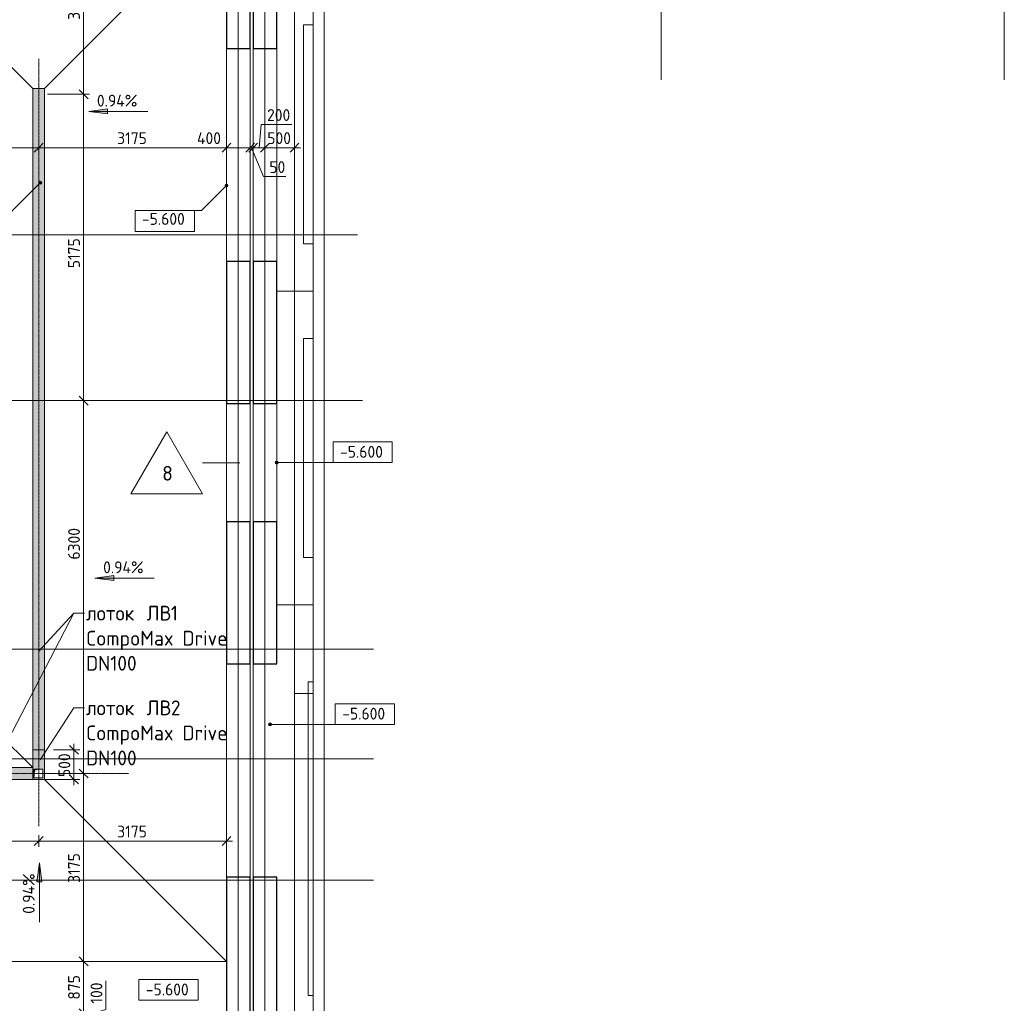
# Model space of a CAD drawing. Header units: millimetres. Extents: x -4558 to 63605, y -10605 to 130388.
# Tile 59 of 66: x 29854 to 46500, y 80867 to 97485. Entities that reach past the tile are written whole.
import ezdxf

# ---------------------------------------------------------------- set-up
doc = ezdxf.new("R2010")
doc.units = ezdxf.units.MM
for name, pattern in [('3_ Штрих_ 1 х 1 мм', [2, 1, -1]), ('4_ Штрихпунктир_ 10 х 2 мм', [14, 10, -2, 0, -2]), ('4_ Штрихпунктир_ 5 х 2 мм', [9, 5, -2, 0, -2])]:
    doc.linetypes.add(name, pattern=pattern)
for name, color, linetype, lineweight in [('A-ANNO-DIMS', 7, 'Continuous', 5), ('A-ANNO-DIMS-100', 7, 'Continuous', 5), ('A-DETL', 7, 'Continuous', 25), ('A-DETL-GENF', 7, 'Continuous', 13), ('A-FLOR', 7, 'Continuous', 13), ('A-FLOR-IDEN', 7, 'Continuous', 5), ('A-GENM', 7, 'Continuous', 13), ('C-PRKG', 7, 'Continuous', 13), ('G-ANNO-DIMS', 7, 'Continuous', 5), ('G-ANNO-TEXT', 7, 'Continuous', 5), ('M-EQPM', 7, 'Continuous', 13), ('S-COLS', 7, 'Continuous', 25), ('S-GRID', 7, 'Continuous', 5)]:
    doc.layers.add(name, color=color, linetype=linetype, lineweight=lineweight)
doc.styles.add('GOST Common_2', font='GOST_Common.ttf', dxfattribs={"height": 200})
doc.styles.add('GOST Common_3', font='GOST_Common.ttf', dxfattribs={"height": 250})
doc.dimstyles.new('2_мм', dxfattribs={"dimscale": 304.8, "dimtxt": 201.142999, "dimasz": 0.492126, "dimexe": 0.328084, "dimexo": 0.492126, "dimgap": 0, "dimtad": 1, "dimdec": 0, "dimdsep": 46, "dimtxsty": 'GOST Common_2', "dimblk1": 'OBLIQUE', "dimblk2": 'OBLIQUE', "dimsah": 1, "dimcen": 0.09, "dimdle": 0.328084, "dimadec": 5, "dimazin": 2, "dimtfac": 1, "dimtdec": 4, "dimtix": 1, "dimtmove": 0, "dimatfit": 3, "dimfxl": 1, "dimtvp": 1, "dimtolj": 1, "dimtzin": 0, "dimarcsym": 2})
doc.dimstyles.new('2_мм_1', dxfattribs={"dimscale": 304.8, "dimtxt": 201.142999, "dimasz": 0.492126, "dimexe": 0.328084, "dimexo": 0.492126, "dimgap": 0, "dimtad": 1, "dimdec": 0, "dimdsep": 46, "dimtxsty": 'GOST Common_2', "dimblk1": 'OBLIQUE', "dimblk2": 'OBLIQUE', "dimsah": 1, "dimcen": 0.09, "dimdle": 0.328084, "dimadec": 5, "dimazin": 2, "dimtfac": 1, "dimtdec": 4, "dimtix": 1, "dimtmove": 1, "dimatfit": 3, "dimfxl": 1, "dimtvp": 1, "dimtolj": 1, "dimtzin": 0, "dimarcsym": 2})

# ---------------------------------------------------------------- blocks, each defined once
blk = doc.blocks.new('АР_Машиноместо - 4900x2400_М__5300х2500_-2211001--01_Подвал_МП_часть А')
at = {"layer": 'C-PRKG'}
for p, q in [((466, 0), (0, 0)), ((450, -800), (450, -4500)), ((450, -800), (616, -800)), ((0, -1200), (0, -4800)), ((450, -4500), (616, -4500)), ((616, -5300), (0, -5300))]:
    blk.add_line(p, q, dxfattribs=at)
blk = doc.blocks.new('АР_Машиноместо - 5300x2500_С-V4--01_Подвал_МП_часть А')
at = {"layer": 'C-PRKG'}
for p, q in [((86, 5300), (0, 5300)), ((0, 0), (0, 5300)), ((86, 0), (0, 0))]:
    blk.add_line(p, q, dxfattribs=at)
blk = doc.blocks.new('АР_Машиноместо - 4900x2400_М__5300х2500_-V5--01_Подвал_МП_часть А')
at = {"layer": 'C-PRKG'}
for p, q in [((616, 0), (0, 0)), ((450, -800), (450, -4500)), ((450, -800), (616, -800)), ((0, -1900), (0, -3900)), ((450, -4500), (616, -4500)), ((616, -5300), (0, -5300))]:
    blk.add_line(p, q, dxfattribs=at)
blk = doc.blocks.new('АР_Лоток - 200х100h_ЛВ1-7189388--01_Подвал_МП_часть А')
at = {"layer": 'M-EQPM', "true_color": 0xdddddd}
blk.add_hatch(color=254, dxfattribs=at).paths.add_polyline_path([(0, -100), (5545, -100), (5545, 100), (0, 100)])
at = {"layer": 'M-EQPM'}
for p, q in [((5545, 100), (0, 100)), ((0, 100), (0, -100)), ((5545, -100), (5545, 100)), ((0, -100), (5545, -100))]:
    blk.add_line(p, q, dxfattribs=at)
blk = doc.blocks.new('АР_Лоток - 200х100h_ЛВ1-7189403--01_Подвал_МП_часть А')
at = {"layer": 'M-EQPM', "true_color": 0xdddddd}
blk.add_hatch(color=254, dxfattribs=at).paths.add_polyline_path([(11175, -100), (11175, 100), (0, 100), (1, -100), (10886, -100)])
at = {"layer": 'M-EQPM'}
blk.add_line((11175, -100), (11175, 100), dxfattribs=at)
blk = doc.blocks.new('АР_Канал вертикальный прямоугольный - ВК-V17--01_Подвал_МП_часть А')
at = {"layer": 'A-DETL-GENF'}
blk.add_hatch(color=256, dxfattribs=at).paths.add_polyline_path([(-75, -75), (-60, 60), (75, 75), (-75, 75)])
at = {"layer": 'A-DETL-GENF', "linetype": '3_ Штрих_ 1 х 1 мм'}
for p, q in [((75, 75), (-75, 75)), ((-75, 75), (-75, -75)), ((75, 75), (-75, 75)), ((-75, 75), (-75, -75)), ((-75, -75), (-60, 60)), ((-75, -75), (-60, 60)), ((-60, 60), (75, 75)), ((-60, 60), (75, 75)), ((75, -75), (75, 75)), ((-75, -75), (75, -75))]:
    blk.add_line(p, q, dxfattribs=at)
at = {"layer": 'M-EQPM'}
for p, q in [((-75, -75), (-75, 75)), ((-75, 75), (75, 75)), ((75, 75), (75, -75)), ((75, -75), (-75, -75))]:
    blk.add_line(p, q, dxfattribs=at)
blk = doc.blocks.new('АР_Лоток - 200х100h-V28--01_Подвал_МП_часть А')
at = {"layer": 'M-EQPM', "true_color": 0x408080, "transparency": 33554560}
h = blk.add_hatch(color=137, dxfattribs=at)
h.paths.add_polyline_path([(500, 70), (500, 100), (0, 100), (0, -100), (500, -100), (500, 58)])
h.paths.add_polyline_path([(475, -65), (475, -80), (325, -80), (325, 70), (475, 70), (475, 63)])
at = {"layer": 'M-EQPM'}
blk.add_line((0, 100), (0, -100), dxfattribs=at)
blk = doc.blocks.new('АР-Заполнение деф_ шва - Д_ш_-4331503--01_Подвал_МП_часть А')
at = {"layer": 'A-GENM'}
for p, q in [((0, 25), (2000, 25)), ((0, -25), (2000, -25))]:
    blk.add_line(p, q, dxfattribs=at)
blk = doc.blocks.new('АР-Заполнение деф_ шва - Д_ш_-4331501--01_Подвал_МП_часть А')
at = {"layer": 'A-GENM'}
for p, q in [((0, 25), (3600, 25)), ((0, -25), (3600, -25))]:
    blk.add_line(p, q, dxfattribs=at)
blk = doc.blocks.new('АР-Заполнение деф_ шва - Д_ш_-V30--01_Подвал_МП_часть А')
at = {"layer": 'A-GENM'}
for p, q in [((0, 25), (3600, 25)), ((0, -25), (3600, -25))]:
    blk.add_line(p, q, dxfattribs=at)
blk = doc.blocks.new('Линия разрыва - М 1_100-2832686--01_Подвал_МП_часть А')
at = {"layer": 'A-DETL-GENF', "lineweight": 5}
for p, q in [((22400, -200), (22493, 171)), ((22507, 171), (22550, 0)), ((-50, 0), (-200, 0)), ((-50, 0), (22350, 0)), ((22350, 0), (22400, -200)), ((22550, 0), (43876, 0)), ((44626, 0), (44950, 0)), ((44950, 0), (45100, 0))]:
    blk.add_line(p, q, dxfattribs=at)
blk = doc.blocks.new('DIMBLOCK110--01_Подвал_МП_часть А')
at = {"layer": 'A-ANNO-DIMS-100', "transparency": 16777216}
for p, q in [((31312, 81244), (31312, 80762)), ((31312, 80762), (30934, 80650)), ((30977, 80700), (30834, 80700)), ((30977, 80600), (30834, 80600)), ((30934, 80600), (30934, 80700)), ((30934, 80700), (30977, 80700)), ((30934, 80600), (30977, 80600))]:
    blk.add_line(p, q, dxfattribs=at)
at = {"layer": 'A-ANNO-DIMS-100', "lineweight": 25, "transparency": 16777216}
for p, q in [((30934, 80700), (30859, 80775)), ((30934, 80600), (30859, 80675)), ((30934, 80700), (31009, 80625)), ((30934, 80600), (31009, 80525))]:
    blk.add_line(p, q, dxfattribs=at)
at = {"layer": 'A-ANNO-DIMS-100', "color": 0, "transparency": 16777216, "insert": (31051, 80862), "char_height": 200, "width": 458.2, "attachment_point": 1, "rotation": 90, "line_spacing_factor": 1.022761, "style": 'GOST Common_2'}
blk.add_mtext('100', dxfattribs=at)
blk = doc.blocks.new('_Oblique')
at = {"color": 0, "linetype": 'ByBlock', "lineweight": -2}
blk.add_line((-0.5, -0.5), (0.5, 0.5), dxfattribs=at)
blk = doc.blocks.new('DIMBLOCK111--01_Подвал_МП_часть А')
at = {"layer": 'A-ANNO-DIMS-100', "transparency": 16777216}
for p, q in [((30977, 81575), (30834, 81575)), ((30934, 80700), (30934, 81575)), ((30934, 81575), (30977, 81575)), ((30977, 80700), (30834, 80700)), ((30934, 80700), (30977, 80700))]:
    blk.add_line(p, q, dxfattribs=at)
at = {"layer": 'A-ANNO-DIMS-100', "lineweight": 25, "transparency": 16777216}
for p, q in [((30934, 81575), (30859, 81650)), ((30934, 81575), (31009, 81500)), ((30934, 80700), (30859, 80775)), ((30934, 80700), (31009, 80625))]:
    blk.add_line(p, q, dxfattribs=at)
at = {"layer": 'A-ANNO-DIMS-100', "color": 0, "transparency": 16777216, "insert": (30672, 80928), "char_height": 200, "width": 503.2, "attachment_point": 1, "rotation": 90, "line_spacing_factor": 1.022761, "style": 'GOST Common_2'}
blk.add_mtext('875', dxfattribs=at)
blk = doc.blocks.new('DIMBLOCK112--01_Подвал_МП_часть А')
at = {"layer": 'A-ANNO-DIMS-100', "transparency": 16777216}
for p, q in [((30225, 84750), (31034, 84750)), ((30934, 84750), (30225, 84750)), ((30934, 81575), (30934, 84750)), ((30977, 81575), (30834, 81575)), ((30934, 81575), (30977, 81575))]:
    blk.add_line(p, q, dxfattribs=at)
at = {"layer": 'A-ANNO-DIMS-100', "lineweight": 25, "transparency": 16777216}
for p, q in [((30934, 84750), (30859, 84825)), ((30934, 84750), (31009, 84675)), ((30934, 81575), (30859, 81650)), ((30934, 81575), (31009, 81500))]:
    blk.add_line(p, q, dxfattribs=at)
at = {"layer": 'A-ANNO-DIMS-100', "color": 0, "transparency": 16777216, "insert": (30672, 82902), "char_height": 200, "width": 625.93, "attachment_point": 1, "rotation": 90, "line_spacing_factor": 1.022761, "style": 'GOST Common_2'}
blk.add_mtext('3175', dxfattribs=at)
blk = doc.blocks.new('DIMBLOCK113--01_Подвал_МП_часть А')
at = {"layer": 'A-ANNO-DIMS-100', "lineweight": 25, "transparency": 16777216}
for p, q in [((30934, 91050), (30859, 91125)), ((30934, 91050), (31009, 90975)), ((30934, 84750), (30859, 84825)), ((30934, 84750), (31009, 84675))]:
    blk.add_line(p, q, dxfattribs=at)
at = {"layer": 'A-ANNO-DIMS-100', "transparency": 16777216}
for p, q in [((30977, 91050), (30834, 91050)), ((30934, 84750), (30934, 91050)), ((30934, 91050), (30977, 91050)), ((30934, 88923), (30934, 88264)), ((30934, 88264), (30934, 87900)), ((30225, 84750), (31034, 84750)), ((30934, 84750), (30225, 84750))]:
    blk.add_line(p, q, dxfattribs=at)
at = {"layer": 'A-ANNO-DIMS-100', "color": 0, "transparency": 16777216, "insert": (30672, 88364), "char_height": 200, "width": 670.93, "attachment_point": 1, "rotation": 90, "line_spacing_factor": 1.022761, "style": 'GOST Common_2'}
blk.add_mtext('6300', dxfattribs=at)
blk = doc.blocks.new('DIMBLOCK114--01_Подвал_МП_часть А')
at = {"layer": 'A-ANNO-DIMS-100', "transparency": 16777216}
for p, q in [((30325, 96225), (31034, 96225)), ((30934, 96225), (30325, 96225)), ((30934, 91050), (30934, 96225)), ((30934, 93909), (30934, 93638)), ((30934, 93287), (30934, 93909)), ((30977, 91050), (30834, 91050)), ((30934, 91050), (30977, 91050))]:
    blk.add_line(p, q, dxfattribs=at)
at = {"layer": 'A-ANNO-DIMS-100', "lineweight": 25, "transparency": 16777216}
for p, q in [((30934, 96225), (30859, 96300)), ((30934, 96225), (31009, 96150)), ((30934, 91050), (30859, 91125)), ((30934, 91050), (31009, 90975))]:
    blk.add_line(p, q, dxfattribs=at)
at = {"layer": 'A-ANNO-DIMS-100', "color": 0, "transparency": 16777216, "insert": (30672, 93287), "char_height": 200, "width": 625.93, "attachment_point": 1, "rotation": 90, "line_spacing_factor": 1.022761, "style": 'GOST Common_2'}
blk.add_mtext('5175', dxfattribs=at)
blk = doc.blocks.new('DIMBLOCK115--01_Подвал_МП_часть А')
at = {"layer": 'A-ANNO-DIMS-100', "transparency": 16777216}
for p, q in [((30977, 99300), (30834, 99300)), ((30934, 96225), (30934, 99300)), ((30934, 99300), (30977, 99300)), ((30325, 96225), (31034, 96225)), ((30934, 96225), (30325, 96225))]:
    blk.add_line(p, q, dxfattribs=at)
at = {"layer": 'A-ANNO-DIMS-100', "lineweight": 25, "transparency": 16777216}
for p, q in [((30934, 99300), (30859, 99375)), ((30934, 99300), (31009, 99225)), ((30934, 96225), (30859, 96300)), ((30934, 96225), (31009, 96150))]:
    blk.add_line(p, q, dxfattribs=at)
at = {"layer": 'A-ANNO-DIMS-100', "color": 0, "transparency": 16777216, "insert": (30672, 97483), "char_height": 200, "width": 670.93, "attachment_point": 1, "rotation": 90, "line_spacing_factor": 1.022761, "style": 'GOST Common_2'}
blk.add_mtext('3075', dxfattribs=at)
blk = doc.blocks.new('DIMBLOCK126--01_Подвал_МП_часть А')
at = {"layer": 'A-ANNO-DIMS-100', "transparency": 16777216}
for p, q in [((26975, 95279), (26975, 95422)), ((30175, 95279), (30175, 95422)), ((26975, 95322), (30175, 95322)), ((26975, 95322), (26975, 95279)), ((30175, 95322), (30175, 95279))]:
    blk.add_line(p, q, dxfattribs=at)
at = {"layer": 'A-ANNO-DIMS-100', "lineweight": 25, "transparency": 16777216}
for p, q in [((26975, 95322), (27050, 95397)), ((30175, 95322), (30250, 95397)), ((26975, 95322), (26900, 95247)), ((30175, 95322), (30100, 95247))]:
    blk.add_line(p, q, dxfattribs=at)
at = {"layer": 'A-ANNO-DIMS-100', "color": 0, "transparency": 16777216, "insert": (28295, 95584), "char_height": 200, "width": 670.93, "attachment_point": 1, "line_spacing_factor": 1.022761, "style": 'GOST Common_2'}
blk.add_mtext('3200', dxfattribs=at)
blk = doc.blocks.new('DIMBLOCK127--01_Подвал_МП_часть А')
at = {"layer": 'A-ANNO-DIMS-100', "transparency": 16777216}
for p, q in [((30175, 95279), (30175, 95422)), ((33350, 95279), (33350, 95422)), ((30175, 95322), (33350, 95322)), ((30175, 95322), (30175, 95279)), ((33350, 95322), (33350, 95279))]:
    blk.add_line(p, q, dxfattribs=at)
at = {"layer": 'A-ANNO-DIMS-100', "lineweight": 25, "transparency": 16777216}
for p, q in [((30175, 95322), (30250, 95397)), ((33350, 95322), (33425, 95397)), ((30175, 95322), (30100, 95247)), ((33350, 95322), (33275, 95247))]:
    blk.add_line(p, q, dxfattribs=at)
at = {"layer": 'A-ANNO-DIMS-100', "color": 0, "transparency": 16777216, "insert": (31502, 95584), "char_height": 200, "width": 625.93, "attachment_point": 1, "line_spacing_factor": 1.022761, "style": 'GOST Common_2'}
blk.add_mtext('3175', dxfattribs=at)
blk = doc.blocks.new('DIMBLOCK128--01_Подвал_МП_часть А')
at = {"layer": 'A-ANNO-DIMS-100', "transparency": 16777216}
for p, q in [((33350, 95279), (33350, 95422)), ((33750, 95279), (33750, 95422)), ((32852, 95322), (33392, 95322)), ((33350, 95322), (33750, 95322)), ((33350, 95322), (33350, 95279)), ((33392, 95322), (33550, 95322)), ((33750, 95322), (33750, 95279))]:
    blk.add_line(p, q, dxfattribs=at)
at = {"layer": 'A-ANNO-DIMS-100', "lineweight": 25, "transparency": 16777216}
for p, q in [((33350, 95322), (33425, 95397)), ((33750, 95322), (33825, 95397)), ((33350, 95322), (33275, 95247)), ((33750, 95322), (33675, 95247))]:
    blk.add_line(p, q, dxfattribs=at)
at = {"layer": 'A-ANNO-DIMS-100', "color": 0, "transparency": 16777216, "insert": (32852, 95584), "char_height": 200, "width": 527.74, "attachment_point": 1, "line_spacing_factor": 1.022761, "style": 'GOST Common_2'}
blk.add_mtext('400', dxfattribs=at)
blk = doc.blocks.new('DIMBLOCK129--01_Подвал_МП_часть А')
at = {"layer": 'A-ANNO-DIMS-100', "transparency": 16777216}
for p, q in [((33750, 95279), (33750, 95422)), ((33800, 95279), (33800, 95422)), ((33750, 95322), (33800, 95322)), ((33750, 95322), (33750, 95279)), ((33974, 94834), (33775, 95322)), ((33800, 95322), (33800, 95279)), ((34354, 94834), (33974, 94834))]:
    blk.add_line(p, q, dxfattribs=at)
at = {"layer": 'A-ANNO-DIMS-100', "lineweight": 25, "transparency": 16777216}
for p, q in [((33750, 95322), (33825, 95397)), ((33800, 95322), (33875, 95397)), ((33750, 95322), (33675, 95247)), ((33800, 95322), (33725, 95247))]:
    blk.add_line(p, q, dxfattribs=at)
at = {"layer": 'A-ANNO-DIMS-100', "color": 0, "transparency": 16777216, "insert": (34074, 95095), "char_height": 200, "width": 335.47, "attachment_point": 1, "line_spacing_factor": 1.022761, "style": 'GOST Common_2'}
blk.add_mtext('50', dxfattribs=at)
blk = doc.blocks.new('DIMBLOCK130--01_Подвал_МП_часть А')
at = {"layer": 'A-ANNO-DIMS-100', "transparency": 16777216}
for p, q in [((33936, 95714), (33900, 95322)), ((34455, 95714), (33936, 95714)), ((33800, 95279), (33800, 95422)), ((34000, 95279), (34000, 95422)), ((33800, 95322), (34000, 95322)), ((33800, 95322), (33800, 95279)), ((34000, 95322), (34000, 95279))]:
    blk.add_line(p, q, dxfattribs=at)
at = {"layer": 'A-ANNO-DIMS-100', "lineweight": 25, "transparency": 16777216}
for p, q in [((33800, 95322), (33875, 95397)), ((34000, 95322), (34075, 95397)), ((33800, 95322), (33725, 95247)), ((34000, 95322), (33925, 95247))]:
    blk.add_line(p, q, dxfattribs=at)
at = {"layer": 'A-ANNO-DIMS-100', "color": 0, "transparency": 16777216, "insert": (34036, 95975), "char_height": 200, "width": 503.2, "attachment_point": 1, "line_spacing_factor": 1.022761, "style": 'GOST Common_2'}
blk.add_mtext('200', dxfattribs=at)
blk = doc.blocks.new('DIMBLOCK131--01_Подвал_МП_часть А')
at = {"layer": 'A-ANNO-DIMS-100', "transparency": 16777216}
for p, q in [((34000, 95279), (34000, 95422)), ((34500, 95279), (34500, 95422)), ((34000, 95322), (34600, 95322)), ((34000, 95322), (34000, 95279)), ((34500, 95322), (34500, 95279))]:
    blk.add_line(p, q, dxfattribs=at)
at = {"layer": 'A-ANNO-DIMS-100', "lineweight": 25, "transparency": 16777216}
for p, q in [((34000, 95322), (34075, 95397)), ((34500, 95322), (34575, 95397)), ((34000, 95322), (33925, 95247)), ((34500, 95322), (34425, 95247))]:
    blk.add_line(p, q, dxfattribs=at)
at = {"layer": 'A-ANNO-DIMS-100', "color": 0, "transparency": 16777216, "insert": (34040, 95584), "char_height": 200, "width": 503.2, "attachment_point": 1, "line_spacing_factor": 1.022761, "style": 'GOST Common_2'}
blk.add_mtext('500', dxfattribs=at)
blk = doc.blocks.new('Высотные отметки - Frame_2-749557--01_Подвал_МП_часть А')
at = {"layer": 'G-ANNO-DIMS'}
for p, q in [((-5, 3.5), (-5, 0)), ((5, 3.5), (-5, 3.5)), ((5, 0), (5, 3.5)), ((-5, 0), (5, 0))]:
    blk.add_line(p, q, dxfattribs=at)
blk = doc.blocks.new('DIMBLOCK134--01_Подвал_МП_часть А')
at = {"layer": 'A-ANNO-DIMS-100', "lineweight": 25, "transparency": 16777216}
for p, q in [((26800, 83608), (26725, 83533)), ((26800, 83608), (26875, 83683)), ((30175, 83608), (30100, 83533)), ((30175, 83608), (30250, 83683))]:
    blk.add_line(p, q, dxfattribs=at)
at = {"layer": 'A-ANNO-DIMS-100', "transparency": 16777216}
for p, q in [((26800, 83564), (26800, 83708)), ((26800, 83608), (30175, 83608)), ((26800, 83608), (26800, 83564)), ((30175, 83710), (30175, 83508)), ((30175, 83608), (30175, 83710))]:
    blk.add_line(p, q, dxfattribs=at)
at = {"layer": 'A-ANNO-DIMS-100', "color": 0, "transparency": 16777216, "insert": (28208, 83869), "char_height": 200, "width": 670.93, "attachment_point": 1, "line_spacing_factor": 1.022761, "style": 'GOST Common_2'}
blk.add_mtext('3375', dxfattribs=at)
blk = doc.blocks.new('DIMBLOCK135--01_Подвал_МП_часть А')
at = {"layer": 'A-ANNO-DIMS-100', "lineweight": 25, "transparency": 16777216}
for p, q in [((30175, 83608), (30100, 83533)), ((30175, 83608), (30250, 83683)), ((33350, 83608), (33275, 83533)), ((33350, 83608), (33425, 83683))]:
    blk.add_line(p, q, dxfattribs=at)
at = {"layer": 'A-ANNO-DIMS-100', "transparency": 16777216}
for p, q in [((30175, 83710), (30175, 83508)), ((30175, 83608), (30175, 83710)), ((30175, 83608), (33450, 83608)), ((33350, 83564), (33350, 83708)), ((33350, 83608), (33350, 83564))]:
    blk.add_line(p, q, dxfattribs=at)
at = {"layer": 'A-ANNO-DIMS-100', "color": 0, "transparency": 16777216, "insert": (31502, 83869), "char_height": 200, "width": 625.93, "attachment_point": 1, "line_spacing_factor": 1.022761, "style": 'GOST Common_2'}
blk.add_mtext('3175', dxfattribs=at)
blk = doc.blocks.new('Марка полов - Марка полов-4106608--01_Подвал_МП_часть А')
at = {"layer": 'A-FLOR-IDEN'}
for p, q in [((0, 7), (-6.06, -3.5)), ((6.06, -3.5), (0, 7)), ((-6.06, -3.5), (6.06, -3.5))]:
    blk.add_line(p, q, dxfattribs=at)
blk = doc.blocks.new('DIMBLOCK229--01_Подвал_МП_часть А')
at = {"layer": 'A-ANNO-DIMS-100', "transparency": 16777216}
for p, q in [((30771, 85250), (30771, 84550)), ((30425, 85150), (30871, 85150)), ((30771, 85150), (30425, 85150)), ((30225, 84650), (30871, 84650)), ((30771, 84650), (30225, 84650))]:
    blk.add_line(p, q, dxfattribs=at)
at = {"layer": 'A-ANNO-DIMS-100', "lineweight": 25, "transparency": 16777216}
for p, q in [((30771, 85150), (30696, 85225)), ((30771, 85150), (30846, 85075)), ((30771, 84650), (30696, 84725)), ((30771, 84650), (30846, 84575))]:
    blk.add_line(p, q, dxfattribs=at)
at = {"layer": 'A-ANNO-DIMS-100', "color": 0, "transparency": 16777216, "insert": (30509, 84690), "char_height": 200, "width": 503.2, "attachment_point": 1, "rotation": 90, "line_spacing_factor": 1.022761, "style": 'GOST Common_2'}
blk.add_mtext('500', dxfattribs=at)

msp = doc.modelspace()

# ---------------------------------------------------------------- hatches: boundary and pattern name
at = {"layer": 'G-ANNO-DIMS'}
for points in [[(31020.413065, 95936.136635), (31337.913065, 95894.336967), (31337.913065, 95977.936303)], [(31125.276522, 88052.111411), (31442.776522, 88010.311743), (31442.776522, 88093.911079)], [(30187.593059, 83239.608967), (30145.793391, 82922.108967), (30229.392727, 82922.108967)]]:
    msp.add_hatch(color=256, dxfattribs=at).paths.add_polyline_path(points)
h = msp.add_hatch(color=256, dxfattribs=at)
edge = h.paths.add_edge_path()
edge.add_arc((30201.534262, 94730.862444), 25, 0, 360)
h = msp.add_hatch(color=256, dxfattribs=at)
edge = h.paths.add_edge_path()
edge.add_arc((33350, 94682.747961), 25, 0, 360)
h = msp.add_hatch(color=256, dxfattribs=at)
edge = h.paths.add_edge_path()
edge.add_arc((34199.465236, 90002.546226), 25, 0, 360)
h = msp.add_hatch(color=256, dxfattribs=at)
edge = h.paths.add_edge_path()
edge.add_arc((34086.614801, 85579.469776), 25, 0, 360)

# ---------------------------------------------------------------- linework, layer by layer
at = {"layer": 'A-DETL', "linetype": '4_ Штрихпунктир_ 5 х 2 мм', "lineweight": 5}
for p, q in [((30175, 83860.492702), (30175, 96825)), ((24100, 84750), (31700, 84750))]:
    msp.add_line(p, q, dxfattribs=at)
at = {"layer": 'A-FLOR'}
for p, q in [((30075, 96324.21875), (26995, 99380.15625)), ((33350, 99400), (30275, 96325)), ((34500, 80600), (34500, 99400)), ((33350, 97000), (33350, 93400)), ((33750, 93400), (33750, 97000)), ((33800, 97000), (33800, 93400)), ((30075, 84850), (30075, 96325)), ((30075, 96325), (30275, 96325)), ((30275, 96325), (30275, 84650)), ((33350, 91000), (33350, 88999.952223)), ((33750, 88999.952223), (33750, 91000)), ((33800, 91000), (33800, 89000)), ((26995, 87905.15625), (30074.212598, 84850)), ((33350, 86599.952223), (33350, 83000)), ((33350.018208, 86599.952223), (33350.018208, 83000)), ((33750, 83000), (33750, 86599.952223)), ((33800, 86600), (33800, 83000)), ((34815.786682, 86100), (34500, 86100)), ((30275, 84650), (30075, 84650)), ((33350, 81575), (30275, 84650)), ((33350, 81575), (26975, 81575))]:
    msp.add_line(p, q, dxfattribs=at)
at = {"layer": 'A-FLOR-IDEN'}
msp.add_line((33575.278047, 90000), (32946.173933, 90000), dxfattribs=at)
at = {"layer": 'G-ANNO-DIMS'}
for p, q in [((31337.913065, 95977.936303), (31020.413065, 95936.136635)), ((31020.413065, 95936.136635), (31337.913065, 95894.336967)), ((32020.413065, 95936.136635), (31020.413065, 95936.136635)), ((31337.913065, 95894.336967), (31337.913065, 95977.936303)), ((30201.534262, 94730.862444), (29723.264743, 94252.592925)), ((33350, 94682.747961), (32927.090964, 94259.838925)), ((32927.090964, 94259.838925), (32308.287974, 94259.838925)), ((34199.465236, 90002.546226), (35652.219582, 90002.546226)), ((31442.776522, 88093.911079), (31125.276522, 88052.111411)), ((31442.776522, 88010.311743), (31442.776522, 88093.911079)), ((31125.276522, 88052.111411), (31442.776522, 88010.311743)), ((32125.276522, 88052.111411), (31125.276522, 88052.111411)), ((34086.614801, 85579.469776), (35689.554749, 85579.469776)), ((30187.593059, 83239.608967), (30145.793391, 82922.108967)), ((30229.392727, 82922.108967), (30187.593059, 83239.608967)), ((30187.593059, 82239.608967), (30187.593059, 83239.608967)), ((30145.793391, 82922.108967), (30229.392727, 82922.108967)), ((32334.188796, 80919.326905), (32368.371252, 80919.326905))]:
    msp.add_line(p, q, dxfattribs=at)
for centre in [(30201.534262, 94730.862444), (33350, 94682.747961), (34199.465236, 90002.546226), (34086.614801, 85579.469776)]:
    msp.add_circle(centre, 25, dxfattribs=at)
at = {"layer": 'G-ANNO-TEXT'}
for p, q in [((29365.498032, 84756.266484), (30768.877485, 87458.940906)), ((30169.218343, 86808.328112), (30768.877485, 87458.940906)), ((30768.877485, 87458.940906), (30949.702673, 87458.940906)), ((30768.877485, 87458.940906), (30949.702673, 87458.940906)), ((30201.872306, 84983.16609), (30768.877485, 85859.033547)), ((30768.877485, 85859.033547), (30949.702673, 85859.033547))]:
    msp.add_line(p, q, dxfattribs=at)
at = {"layer": 'S-COLS'}
for p, q in [((33350, 99400), (33350, 97000)), ((33750, 97000), (33750, 99400)), ((33800, 99400), (33800, 97000)), ((34200, 97000), (34200, 99400)), ((33350, 97000), (33750, 97000)), ((33800, 97000), (34200, 97000)), ((33350, 93400), (33350, 91000)), ((33750, 93400), (33350, 93400)), ((33750, 91000), (33750, 93400)), ((33800, 93400), (33800, 91000)), ((34200, 93400), (33800, 93400)), ((34200, 91000), (34200, 93400)), ((33350, 91000), (33750, 91000)), ((33800, 91000), (34200, 91000)), ((33350, 88999.952223), (33350, 86599.952223)), ((33750, 88999.952223), (33350, 88999.952223)), ((33750, 86599.952223), (33750, 88999.952223)), ((33800, 89000), (33800, 86600)), ((34200, 89000), (33800, 89000)), ((34200, 86600), (34200, 89000)), ((33350, 86599.952223), (33750, 86599.952223)), ((33800, 86600), (34200, 86600)), ((33350, 83000), (33350, 80600)), ((33750, 83000), (33350, 83000)), ((33750, 80600), (33750, 83000)), ((33800, 83000), (33800, 80600)), ((34200, 83000), (33800, 83000)), ((34200, 80600), (34200, 83000))]:
    msp.add_line(p, q, dxfattribs=at)
at = {"layer": 'S-GRID', "linetype": '4_ Штрихпунктир_ 10 х 2 мм'}
for p, q in [((34000, 80104.964717), (34000, 129588.42805)), ((40700, 96468.305261), (40700, 129588.42805)), ((46500, 96468.305261), (46500, 129588.42805)), ((35000, 37477.03953), (35000, 128423.739924)), ((33550, 32633.917515), (33550, 101400)), ((35565.786682, 93850), (-1802.909204, 93850)), ((35646.702497, 91050), (-1802.909204, 91050)), ((35837.484979, 86850), (-1802.909204, 86850)), ((35837.484979, 85000), (-1802.909204, 85000)), ((35837.484979, 82950), (-1802.909204, 82950))]:
    msp.add_line(p, q, dxfattribs=at)

# ---------------------------------------------------------------- block references
at = {"layer": 'A-DETL-GENF', "rotation": 269.9999999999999}
msp.add_blockref('Линия разрыва - М 1_100-2832686--01_Подвал_МП_часть А', (34815.786682, 98591.98633), dxfattribs=at)
at = {"layer": 'A-FLOR-IDEN', "xscale": 99.99999999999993, "yscale": 99.99999999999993, "zscale": 99.99999999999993}
msp.add_blockref('Марка полов - Марка полов-4106608--01_Подвал_МП_часть А', (32339.95615, 89825), dxfattribs=at)
at = {"layer": 'A-GENM', "rotation": 270}
for name, p in [('АР-Заполнение деф_ шва - Д_ш_-V30--01_Подвал_МП_часть А', (33775, 97000)), ('АР-Заполнение деф_ шва - Д_ш_-4331503--01_Подвал_МП_часть А', (33775, 91000)), ('АР-Заполнение деф_ шва - Д_ш_-4331501--01_Подвал_МП_часть А', (33775, 86600))]:
    msp.add_blockref(name, p, dxfattribs=at)
at = {"layer": 'C-PRKG'}
for name, p in [('АР_Машиноместо - 4900x2400_М__5300х2500_-2211001--01_Подвал_МП_часть А', (34200, 98200)), ('АР_Машиноместо - 4900x2400_М__5300х2500_-V5--01_Подвал_МП_часть А', (34200, 92900)), ('АР_Машиноместо - 5300x2500_С-V4--01_Подвал_МП_часть А', (34730, 81000))]:
    msp.add_blockref(name, p, dxfattribs=at)
at = {"layer": 'G-ANNO-DIMS', "extrusion": (0, 0, -1), "xscale": 99.99999999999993, "yscale": 99.99999999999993, "zscale": 99.99999999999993, "rotation": 180}
msp.add_blockref('Высотные отметки - Frame_2-749557--01_Подвал_МП_часть А', (-32308.287974, 94259.838925), dxfattribs=at)
at = {"layer": 'G-ANNO-DIMS', "xscale": 99.99999999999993, "yscale": 99.99999999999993, "zscale": 99.99999999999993}
for p in [(35652.219582, 90002.546226), (35689.554749, 85579.469776)]:
    msp.add_blockref('Высотные отметки - Frame_2-749557--01_Подвал_МП_часть А', p, dxfattribs=at)
at = {"layer": 'G-ANNO-DIMS', "extrusion": (0, 0, -1), "xscale": 99.99999999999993, "yscale": 99.99999999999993, "zscale": 99.99999999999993}
msp.add_blockref('Высотные отметки - Frame_2-749557--01_Подвал_МП_часть А', (-32368.371252, 80919.326905), dxfattribs=at)
at = {"layer": 'M-EQPM', "rotation": 270}
for name, p in [('АР_Лоток - 200х100h_ЛВ1-7189403--01_Подвал_МП_часть А', (30175, 96325)), ('АР_Лоток - 200х100h-V28--01_Подвал_МП_часть А', (30175, 85150))]:
    msp.add_blockref(name, p, dxfattribs=at)
at = {"layer": 'M-EQPM'}
for name, p in [('АР_Лоток - 200х100h_ЛВ1-7189388--01_Подвал_МП_часть А', (24530, 84750)), ('АР_Канал вертикальный прямоугольный - ВК-V17--01_Подвал_МП_часть А', (30170, 84750))]:
    msp.add_blockref(name, p, dxfattribs=at)

# ---------------------------------------------------------------- texts
at = {"layer": 'A-FLOR-IDEN', "insert": (32263.079867, 89947.061672), "char_height": 250, "width": 216.455625, "attachment_point": 1, "style": 'GOST Common_3'}
msp.add_mtext('\\fGOST Common|b0|i0|c204|p34|;8', dxfattribs=at)
at = {"layer": 'G-ANNO-DIMS', "char_height": 200, "attachment_point": 1, "line_spacing_factor": 1.022761, "style": 'GOST Common_2'}
for s, insert, width in [('0.94%', (31159.375715, 96217.502296), 866.4896397), ('-5.600', (31920.708071, 94219.542221), 917.17566319), ('-5.600', (35270.063056, 90283.911886), 917.17566319), ('0.94%', (31264.239172, 88333.477072), 866.4896397), ('-5.600', (35307.398223, 85860.835437), 917.17566319), ('-5.600', (31986.214725, 81200.692566), 917.17566319)]:
    msp.add_mtext(s, dxfattribs=dict(at, insert=insert, width=width))
at = {"layer": 'G-ANNO-DIMS', "insert": (29906.227399, 82378.571617), "char_height": 200, "width": 866.4896397, "attachment_point": 1, "rotation": 90, "line_spacing_factor": 1.022761, "style": 'GOST Common_2'}
msp.add_mtext('0.94%', dxfattribs=at)
at = {"layer": 'G-ANNO-TEXT', "char_height": 250, "attachment_point": 1, "style": 'GOST Common_3'}
for s, insert, width in [('\\fGOST Common|b0|i0|c204|p34|; ', (31913.973506, 87583.940906), 104.219375), ('ЛВ', (31999.963089, 87583.940906), 497.04625), ('1 ', (32410.067256, 87583.940906), 256.54), ('лоток', (30974.702673, 87583.940906), 1138.39625), ('CompoMax Drive', (30974.702673, 87160.607573), 2894.091875), ('DN100', (30974.702673, 86737.274239), 1066.244375), ('лоток', (30974.702673, 85984.033547), 1138.39625), ('\\fGOST Common|b0|i0|c204|p34|; ', (31913.973506, 85984.033547), 104.219375), ('ЛВ', (31999.963089, 85984.033547), 497.04625), ('2 ', (32410.067256, 85984.033547), 320.675), ('CompoMax Drive', (30974.702673, 85560.700213), 2894.091875), ('DN100', (30974.702673, 85137.36688), 1066.244375)]:
    msp.add_mtext(s, dxfattribs=dict(at, insert=insert, width=width))

# ---------------------------------------------------------------- dimensions: what is measured, and where the dimension line sits
at = {"layer": 'A-ANNO-DIMS'}
for base, p1, p2, override, picture, middle in [((30933.53313, 99300), (30175, 96225), (30827.467113, 99300), {"dimpost": '<>', "dimfxl": 3143.459612}, 'DIMBLOCK115--01_Подвал_МП_часть А', (30833.53313, 97762.5)), ((30770.816873, 84650), (30275, 85150), (30075, 84650), {"dimpost": '<>', "dimfxl": 538.516481}, 'DIMBLOCK229--01_Подвал_МП_часть А', (30670.816873, 84900)), ((30933.53313, 84750), (30827.467113, 81575), (30075, 84750), {"dimpost": '<>', "dimfxl": 3262.948323}, 'DIMBLOCK112--01_Подвал_МП_часть А', (30833.53313, 83162.5)), ((30933.53313, 81575), (30827.467113, 80700), (30827.467113, 81575), {"dimpost": '<>', "dimfxl": 875}, 'DIMBLOCK111--01_Подвал_МП_часть А', (30833.53313, 81137.5))]:
    dim = msp.add_linear_dim(base=base, p1=p1, p2=p2, angle=90, dimstyle='2_мм', override=override, dxfattribs=at)
    dim.commit()
    dim.dimension.update_dxf_attribs({"geometry": picture, "text_midpoint": middle})
for base, p1, p2, override, picture, middle in [((30933.53313, 96225), (30827.467113, 91050), (30175, 96225), {"dimpost": '<>', "dimfxl": 5215.969549}, 'DIMBLOCK114--01_Подвал_МП_часть А', (30805.500803, 93600.136226)), ((30933.53313, 91050), (30075, 84750), (30827.467113, 91050), {"dimpost": '<>', "dimfxl": 6344.777912}, 'DIMBLOCK113--01_Подвал_МП_часть А', (30805.500803, 88699.092414)), ((30933.53313, 80700), (30827.467113, 80600), (30827.467113, 80700), {"dimpost": '<>', "dimfxl": 100}, 'DIMBLOCK110--01_Подвал_МП_часть А', (31184.215862, 81090.853178))]:
    dim = msp.add_linear_dim(base=base, p1=p1, p2=p2, angle=90, dimstyle='2_мм_1', override=override, dxfattribs=at)
    dim.commit()
    dim.dimension.update_dxf_attribs({"geometry": picture, "text_midpoint": middle, "dimtype": 160, "text_rotation": 90})
for base, p1, p2, override, picture, middle in [((34000, 95322.480187), (33800, 95428.546204), (34000, 95428.546204), {"dimpost": '<>', "dimfxl": 200}, 'DIMBLOCK130--01_Подвал_МП_часть А', (34287.123464, 95841.845464)), ((33750, 95322.480187), (33350, 95428.546204), (33750, 95428.546204), {"dimpost": '<>', "dimfxl": 400}, 'DIMBLOCK128--01_Подвал_МП_часть А', (33115.790293, 95450.512514)), ((33800, 95322.480187), (33750, 95428.546204), (33800, 95428.546204), {"dimpost": '<>', "dimfxl": 50}, 'DIMBLOCK129--01_Подвал_МП_часть А', (34241.716122, 94962.007211))]:
    dim = msp.add_linear_dim(base=base, p1=p1, p2=p2, dimstyle='2_мм_1', override=override, dxfattribs=at)
    dim.commit()
    dim.dimension.update_dxf_attribs({"geometry": picture, "text_midpoint": middle, "dimtype": 160})
for base, p1, p2, override, picture, middle in [((30175, 95322.480187), (26975, 95428.546204), (30175, 95428.546204), {"dimpost": '<>', "dimfxl": 3200}, 'DIMBLOCK126--01_Подвал_МП_часть А', (28575, 95422.480187)), ((33350, 95322.480187), (30175, 95428.546204), (33350, 95428.546204), {"dimpost": '<>', "dimfxl": 3175}, 'DIMBLOCK127--01_Подвал_МП_часть А', (31762.5, 95422.480187)), ((34500, 95322.480187), (34000, 95428.546204), (34500, 95428.546204), {"dimpost": '<>', "dimfxl": 500}, 'DIMBLOCK131--01_Подвал_МП_часть А', (34250, 95422.480187)), ((30175, 83607.857282), (26800, 83713.923299), (30175, 83860.492702), {"dimpost": '<>', "dimfxl": 3378.181107}, 'DIMBLOCK134--01_Подвал_МП_часть А', (28487.5, 83707.857282)), ((33350, 83607.857282), (30175, 83860.492702), (33350, 83713.923299), {"dimpost": '<>', "dimfxl": 3178.381285}, 'DIMBLOCK135--01_Подвал_МП_часть А', (31762.5, 83707.857282))]:
    dim = msp.add_linear_dim(base=base, p1=p1, p2=p2, dimstyle='2_мм', override=override, dxfattribs=at)
    dim.commit()
    dim.dimension.update_dxf_attribs({"geometry": picture, "text_midpoint": middle})

doc.saveas('drawing.dxf')
